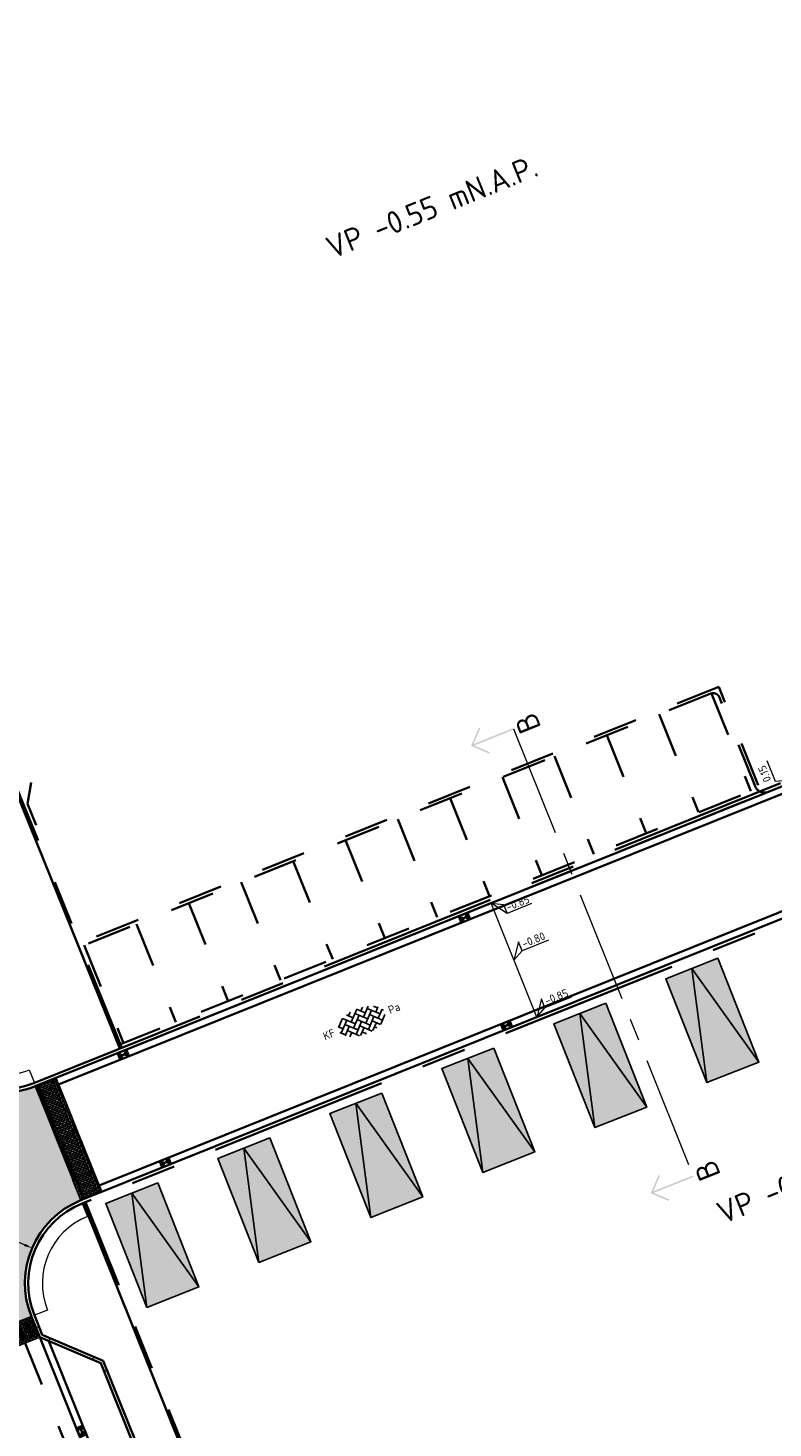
# Model space of a CAD drawing. Header units: metres. Extents: x 126075 to 126745, y 502461 to 502767.
# Tile 47 of 94: x 126519 to 126552, y 502572 to 502635. Entities that reach past the tile are written whole.
import ezdxf
from ezdxf.enums import TextEntityAlignment as Align

# ---------------------------------------------------------------- set-up
doc = ezdxf.new("R2010")
doc.units = ezdxf.units.M
doc.header["$PDSIZE"] = 1
for name, pattern in [('VH-OPSLUITBAND-SO', [10, 4, -2, 2, -2]), ('VH-OPSLUITBAND_VARIANT01-SO', [14, 8, -2, 2, -2]), ('VH-TROTTOIRBAND-SO', [15, 5, -2, 2, -2, 2, -2]), ('ZZ-CENTER-SO', [8, 5, -1, 1, -1]), ('ZZ-HIDDEN-SO', [4, 2, -2])]:
    doc.linetypes.add(name, pattern=pattern)
doc.layers.get('0').update_dxf_attribs({"linetype": 'CONTINUOUS'})
doc.layers.get('DEFPOINTS').update_dxf_attribs({"linetype": 'CONTINUOUS'})
for name, color, linetype, lineweight in [('N-WE-GR-GRAS-A-200', 62, 'CONTINUOUS', 18), ('N-WE-OG-WEG_PARKEERPLAATS-S', 7, 'CONTINUOUS', 25), ('N-WE-RI-HWA_KOLK-S-200', 154, 'CONTINUOUS', 25), ('N-WE-VH-DREMPEL_PREFAB_1000-S', 10, 'CONTINUOUS', 25), ('N-WE-VH-GOOT_BSS_ACHTERKANT-G', 170, 'CONTINUOUS', 35), ('N-WE-VH-GOOT_BSS_VOORKANT-G', 170, 'CONTINUOUS', 35), ('N-WE-VH-KANTOPSLUITING_OPSLUITBAND_100X200-G', 150, 'VH-OPSLUITBAND-SO', 35), ('N-WE-VH-KANTOPSLUITING_OPSLUITBAND_150X250-G', 150, 'VH-OPSLUITBAND_VARIANT01-SO', 35), ('N-WE-VH-KANTOPSLUITING_TROTTOIRBAND_130X150_250-G', 210, 'VH-TROTTOIRBAND-SO', 35), ('N-WE-VH-KANTOPSLUITING_TROTTOIRBAND_130X150_250_HOEKSTUK-S', 210, 'CONTINUOUS', 25), ('N-WE-VH-KANTOPSLUITING_VOORKANTBAND-G', 50, 'CONTINUOUS', 35), ('N-WE-VH-KANTVERHARDING_STREKLAAG-G', 60, 'CONTINUOUS', 18), ('N-WE-VH-MATERIAALGRENS-G', 7, 'ZZ-HIDDEN-SO', 35), ('N-WE-VH-OPENVERHARDING_BETONSTRAATSTEEN_KEIFORMAAT_KEPERVERBAND-S-200', 252, 'CONTINUOUS', 25), ('N01-WE-OG-WEG_PARKEERPLAATS_INDELING-G', 7, 'CONTINUOUS', 25), ('N01-WE-VH-MATERIAALGRENS-G', 7, 'ZZ-HIDDEN-SO', 35), ('X-XX-AL-AANPIJLING-G', 7, 'CONTINUOUS', 18), ('X-XX-AL-HOOGTELABEL-S-200', 7, 'CONTINUOUS', 18), ('X-XX-AL-M', 7, 'CONTINUOUS', 18), ('X-XX-AL-T50', 130, 'CONTINUOUS', 50), ('X-XX-AL-VERWIJZING-S-200', 7, 'CONTINUOUS', 18), ('X-XX-AL-VERWIJZING_DOORSNEDE-G', 7, 'ZZ-CENTER-SO', 18)]:
    doc.layers.add(name, color=color, linetype=linetype, lineweight=lineweight)
doc.layers.add('N-WE-OG-WEG_WEGVAK_WEGVAKONDERDEEL_PLATEAU-V', color=7, linetype='CONTINUOUS', lineweight=18, true_color=0xffff8f)
doc.styles.add('NLCS-ISO', font='NLCS-ISO.ttf')
doc.styles.add('NLCS-ISO-M200-T18', font='NLCS-ISO.ttf', dxfattribs={"height": 0.36})
doc.styles.add('NLCS-ISO-M200-T50', font='NLCS-ISO.ttf', dxfattribs={"height": 1})
doc.dimstyles.new('NLCS-M200-T18-PIJL_L2_H1', dxfattribs={"dimscale": 0.2, "dimtxt": 2.5, "dimasz": 1.8, "dimexe": 2, "dimexo": 2, "dimgap": 0.7, "dimtad": 1, "dimzin": 0, "dimdsep": 46, "dimtxsty": 'NLCS-ISO-M200-T18', "dimcen": 0, "dimdle": 2, "dimclrd": 256, "dimclre": 256, "dimclrt": 10, "dimadec": 1, "dimazin": 0, "dimtfac": 1, "dimtdec": 3, "dimtofl": 0, "dimtmove": 0, "dimatfit": 3, "dimfxl": 2, "dimfxlon": 1, "dimtfillclr": 256, "dimtolj": 1, "dimtzin": 0, "dimlwd": -1, "dimlwe": -1, "dimarcsym": 0})
pattern_1 = [(0, (0, 0), (0, 6.985), [5.08, -1.905]), (90, (0, 0), (-6.985, 4e-16), [5.08, -1.905])]

# ---------------------------------------------------------------- blocks, each defined once
blk = doc.blocks.new('SOG-WEG_PARKEERPLAATS_PRIVE')
h = blk.add_hatch(color=253)
h.dxf.hatch_style = 1
h.paths.add_polyline_path([(-1.25, -0.001), (1.25, 0), (1.25, 5), (-1.25, 4.999)])
at = {"flags": 128}
blk.add_lwpolyline([(-1.25, -0.001), (1.25, 0), (1.25, 5), (-1.25, 4.999)], close=True, dxfattribs=at)
blk.add_lwpolyline([(-1.25, 4.999), (0, 0), (1.25, 5)], dxfattribs=at)
blk = doc.blocks.new('SVH-TROTTOIRBAND HOEKSTUK_130 150X250_L400_H135INW_VB-MM')
at = {"linetype": 'Continuous', "lineweight": 0}
blk.add_lwpolyline([(400, 150), (400, 0), (0, 0), (-283, -283), (-389, -177), (-62, 150)], close=True, dxfattribs=at)
blk.add_lwpolyline([(400, 20), (-8, 20), (-297, -269)], dxfattribs=at)
blk = doc.blocks.new('SVH-TROTTOIRBAND HOEKSTUK_130 150X250_L450_H135UITW_VB-MM')
at = {"linetype": 'Continuous', "lineweight": 0}
blk.add_lwpolyline([(62, 150), (-212, 424), (-318, 318), (0, 0), (450, 0), (450, 150)], close=True, dxfattribs=at)
blk.add_lwpolyline([(-304, 332), (8, 20), (450, 20)], dxfattribs=at)
blk = doc.blocks.new('SVH-BSS_KEIFORMAAT_KEPER-SO')
for p, q in [((-5.3, 0.84), (-4.45, 0)), ((-5.2, 0.74), (-3.76, 2.18)), ((-5.2, -0.74), (-2.97, 1.48)), ((-4.61, 1.64), (-4.45, 1.48)), ((-4.61, -1.64), (-2.97, 0)), ((-3.71, 0.74), (-1.48, -1.48)), ((-3.7, 2.21), (-1.48, 0)), ((-2.62, 2.62), (-1.48, 1.48)), ((-2.23, 0.74), (0.01, 2.97)), ((-2.23, 2.23), (-1.61, 2.85)), ((-2.23, -0.74), (0, 1.48)), ((-2.23, -2.23), (0, 0)), ((-0.74, 2.23), (1.48, 0)), ((-0.74, 0.74), (1.48, -1.48)), ((-0.01, 2.97), (1.48, 1.48)), ((0.74, 2.23), (1.39, 2.88)), ((0.74, 0.74), (2.62, 2.62)), ((0.74, -0.74), (2.97, 1.48)), ((0.74, -2.23), (2.97, 0)), ((2.23, 2.23), (4.45, 0)), ((2.23, 0.74), (4.45, -1.48)), ((3.71, 0.74), (4.61, 1.64)), ((3.71, -0.74), (5.3, 0.84)), ((3.76, 2.18), (4.45, 1.48)), ((3.76, 2.18), (4.45, 1.48)), ((5.2, 0.74), (5.45, 0.49)), ((-5.45, -0.49), (-4.45, -1.48)), ((-3.71, -0.74), (-1.61, -2.85)), ((-3.7, -2.21), (-2.97, -1.48)), ((-1.39, -2.88), (0, -1.48)), ((-0.74, -0.74), (1.39, -2.88)), ((-0.74, -2.23), (0.01, -2.97)), ((-0.01, -2.97), (0, -2.97)), ((1.61, -2.85), (2.97, -1.48)), ((2.23, -0.74), (3.7, -2.21)), ((2.23, -2.23), (2.62, -2.62)), ((3.76, -2.18), (5.45, -0.49)), ((5.2, -0.74), (5.3, -0.84))]:
    blk.add_line(p, q)
at = {"style": 'NLCS-ISO'}
blk.add_attdef('FORMAAT', text='', height=1.8, dxfattribs=at).set_placement((-6.53, 0), align=Align.MIDDLE_RIGHT)
blk.add_attdef('KLEUR', text='', height=1.8, dxfattribs=at).set_placement((6.53, 0), align=Align.MIDDLE_LEFT)
at = {"style": 'NLCS-ISO', "flags": 1}
blk.add_attdef('FUNCTIE', text='', height=1.8, dxfattribs=at).set_placement((0, -3.98), align=Align.TOP_CENTER)
blk = doc.blocks.new('reservering 1')
at = {"layer": 'N01-WE-VH-MATERIAALGRENS-G'}
for p, q in [((30.908, 0.361), (30.922, 5.101)), ((30.758, 0.361), (30.771, 4.651))]:
    blk.add_line(p, q, dxfattribs=at)
for points in [[(30.922, 5.101), (0.104, 5.19)], [(0.269, 5.038), (0.256, 0.315)], [(30.472, 4.952), (0.307, 5.04)], [(2.789, 5.033), (2.776, 0.308)], [(5.309, 5.025), (5.296, 0.3)], [(7.829, 5.018), (7.816, 0.293)], [(10.349, 5.011), (10.336, 0.286)], [(12.869, 5.004), (12.856, 0.279)], [(15.389, 4.996), (15.376, 0.271)], [(17.909, 4.989), (17.895, 0.264)], [(20.429, 4.982), (20.415, 0.257)], [(22.949, 4.975), (22.935, 0.25)], [(25.469, 4.965), (25.455, 0.242)], [(27.989, 4.959), (27.975, 0.234)], [(30.509, 4.95), (30.495, 0.227)], [(0, 0), (31.192, -0.09)], [(0.001, 0.315), (30.779, 0.226)]]:
    blk.add_lwpolyline(points, dxfattribs=at)
for centre, radius, start, end in [((30.471, 4.652), 0.3, 359.8352, 89.8352), ((31.208, 0.36), 0.45, 179.8352, 269.8352)]:
    blk.add_arc(centre, radius, start, end, dxfattribs=at)
blk = doc.blocks.new('*D198')
at = {"layer": 'DEFPOINTS', "color": 0, "transparency": 16777216}
for p in [(126571.012, 502608.631), (126552.995, 502601.559), (126553.101, 502601.602)]:
    blk.add_point(p, dxfattribs=at)
at = {"layer": 'X-XX-AL-M', "transparency": 16777216}
for p, q in [((126552.202, 502601.415), (126551.829, 502602.343)), ((126552.861, 502601.893), (126552.727, 502602.227)), ((126553.023, 502601.49), (126552.202, 502601.415)), ((126552.995, 502601.559), (126552.624, 502601.41)), ((126553.422, 502601.569), (126552.68, 502601.271)), ((126553.051, 502601.42), (126552.995, 502601.559)), ((126553.185, 502601.086), (126553.319, 502600.752))]:
    blk.add_line(p, q, dxfattribs=at)
for points in [[(126552.805, 502601.871), (126552.917, 502601.916), (126552.995, 502601.559)], [(126553.129, 502601.064), (126553.241, 502601.108), (126553.051, 502601.42)]]:
    blk.add_solid(points, dxfattribs=at)
at = {"layer": 'X-XX-AL-M', "color": 10, "transparency": 16777216, "insert": (126551.718, 502601.76), "char_height": 0.36, "attachment_point": 5, "rotation": 111.87599, "style": 'NLCS-ISO-M200-T18'}
blk.add_mtext('\\A1;0.15', dxfattribs=at)
blk = doc.blocks.new('*D344')
at = {"layer": 'DEFPOINTS', "color": 0, "transparency": 16777216}
for p in [(126518.946, 502580.537), (126522.625, 502578.966)]:
    blk.add_point(p, dxfattribs=at)
at = {"layer": 'X-XX-AL-M', "transparency": 16777216}
blk.add_line((126516.768, 502581.467), (126518.615, 502580.679), dxfattribs=at)
blk.add_solid([(126518.639, 502580.734), (126518.592, 502580.624), (126518.946, 502580.537)], dxfattribs=at)
at = {"layer": 'X-XX-AL-M', "color": 10, "transparency": 16777216, "insert": (126517.652, 502581.438), "char_height": 0.36, "attachment_point": 5, "rotation": 336.87494, "style": 'NLCS-ISO-M200-T18'}
blk.add_mtext('\\A1;R=4.00', dxfattribs=at)
blk = doc.blocks.new('SRI-KOLK_STRAAT-SO')
h = blk.add_hatch(color=256)
h.dxf.hatch_style = 1
h.paths.add_polyline_path([(-1.125, 1.5), (-1.125, 0), (0, 0.75)])
h.paths.add_polyline_path([(1.125, 1.5), (0, 0.75), (1.125, 0)])
for p, q in [((-1.125, 0), (1.125, 1.5)), ((1.125, 0), (-1.125, 1.5))]:
    blk.add_line(p, q)
blk.add_lwpolyline([(-1.125, 0), (1.125, 0), (1.125, 1.5), (-1.125, 1.5)], close=True)
blk = doc.blocks.new('SAL-VERWIJZING_AANZICHT_BOVEN-SO')
h = blk.add_hatch(color=256)
h.dxf.hatch_style = 1
h.paths.add_polyline_path([(0, 10.25), (-3.12, 7.12), (-2.88, 6.88), (-0.18, 9.58), (-0.18, 0), (0.17, 0), (0.17, 9.58), (2.88, 6.88), (3.12, 7.12)])
at = {"lineweight": 50, "style": 'NLCS-ISO'}
blk.add_attdef('...', text='', height=5, dxfattribs=at).set_placement((-0.02, -0.9), align=Align.TOP_CENTER)
blk = doc.blocks.new('SZZ-HOOGTELABEL_02-SO')
h = blk.add_hatch()
h.set_pattern_fill('ANGLE', color=256)
h.set_pattern_definition(pattern_1)
h.paths.add_polyline_path([(2.46, 3.44), (0, 0), (2.46, 1.31)])
for p, q in [((2.46, 3.44), (0, 0)), ((2.46, 1.31), (2.46, 3.44)), ((0, 0), (2.46, 1.31)), ((8.84, 1.31), (2.46, 1.31))]:
    blk.add_line(p, q)
at = {"style": 'NLCS-ISO'}
blk.add_attdef('...', text='', height=1.8, dxfattribs=at).set_placement((5.77, 2.62), align=Align.MIDDLE)
blk = doc.blocks.new('SZZ-HOOGTELABEL_04-SO')
h = blk.add_hatch()
h.set_pattern_fill('ANGLE', color=256)
h.set_pattern_definition(pattern_1)
h.paths.add_polyline_path([(2.46, -1.31), (0, 0), (2.46, -3.44)])
for p, q in [((0, 0), (2.46, -1.31)), ((2.46, -3.44), (0, 0)), ((2.46, -1.31), (2.46, -3.44)), ((8.4, -3.44), (2.46, -3.44))]:
    blk.add_line(p, q)
at = {"style": 'NLCS-ISO'}
blk.add_attdef('...', text='', height=1.8, dxfattribs=at).set_placement((5.55, -2.2), align=Align.MIDDLE)
blk = doc.blocks.new('SVH-DREMPEL_PREFAB_1000X1000_STRAATSTEENMOTIEF')
h = blk.add_hatch(color=253)
h.dxf.hatch_style = 1
h.paths.add_polyline_path([(1, -0.167), (1, 0), (0, 0), (0, -0.167), (0.083, -0.167), (0.083, -0.333), (0.167, -0.333), (0.167, -0.167), (0.333, -0.167), (0.333, -0.833), (0.417, -0.833), (0.417, -0.167), (0.583, -0.167), (0.583, -0.333), (0.667, -0.333), (0.667, -0.167), (0.833, -0.167), (0.833, -0.833), (0.917, -0.833), (0.917, -0.167)])
at = {"color": 0}
blk.add_lwpolyline([(0, -1), (0, 0), (1, 0), (1, -1)], close=True, dxfattribs=at)
for points in [[(0.083, 0), (0.083, -0.083)], [(0.25, 0), (0.25, -0.083)], [(1, -0.083), (0, -0.083)], [(1, -0.167), (0, -0.167)], [(0.083, -0.25), (0, -0.25)], [(0.083, -0.417), (0, -0.417)], [(0.083, -0.583), (0, -0.583)], [(0.083, -0.167), (0.083, -0.917)], [(0.167, -0.333), (0.083, -0.333)], [(0.167, -0.5), (0.083, -0.5)], [(0.167, -0.083), (0.167, -0.833)], [(0.25, -0.25), (0.167, -0.25)], [(0.25, -0.417), (0.167, -0.417)], [(0.25, -0.583), (0.167, -0.583)], [(0.25, -0.167), (0.25, -0.917)], [(0.333, -0.333), (0.25, -0.333)], [(0.333, -0.5), (0.25, -0.5)], [(0.333, -0.083), (0.333, -0.833)], [(0.417, -0.25), (0.333, -0.25)], [(0.417, -0.417), (0.333, -0.417)], [(0.417, -0.583), (0.333, -0.583)], [(0.417, 0), (0.417, -0.083)], [(0.417, -0.167), (0.417, -0.917)], [(0.5, -0.333), (0.417, -0.333)], [(0.5, -0.5), (0.417, -0.5)], [(0.5, -0.083), (0.5, -0.833)], [(0.583, -0.25), (0.5, -0.25)], [(0.583, -0.417), (0.5, -0.417)], [(0.583, -0.583), (0.5, -0.583)], [(0.583, 0), (0.583, -0.083)], [(0.583, -0.167), (0.583, -0.917)], [(0.667, -0.333), (0.583, -0.333)], [(0.667, -0.5), (0.583, -0.5)], [(0.667, -0.083), (0.667, -0.833)], [(0.75, -0.25), (0.667, -0.25)], [(0.75, -0.417), (0.667, -0.417)], [(0.75, -0.583), (0.667, -0.583)], [(0.75, 0), (0.75, -0.083)], [(0.75, -0.167), (0.75, -0.917)], [(0.833, -0.333), (0.75, -0.333)], [(0.833, -0.5), (0.75, -0.5)], [(0.833, -0.083), (0.833, -0.833)], [(0.917, -0.25), (0.833, -0.25)], [(0.917, -0.417), (0.833, -0.417)], [(0.917, -0.583), (0.833, -0.583)], [(0.917, 0), (0.917, -0.083)], [(0.917, -0.167), (0.917, -0.917)], [(1, -0.333), (0.917, -0.333)], [(1, -0.5), (0.917, -0.5)], [(0.083, -0.75), (0, -0.75)], [(1, -0.833), (0, -0.833)], [(1, -0.917), (0, -0.917)], [(0.167, -0.667), (0.083, -0.667)], [(0.25, -0.75), (0.167, -0.75)], [(0.167, -0.917), (0.167, -1)], [(0.333, -0.667), (0.25, -0.667)], [(0.417, -0.75), (0.333, -0.75)], [(0.333, -0.917), (0.333, -1)], [(0.5, -0.667), (0.417, -0.667)], [(0.583, -0.75), (0.5, -0.75)], [(0.5, -0.917), (0.5, -1)], [(0.667, -0.667), (0.583, -0.667)], [(0.75, -0.75), (0.667, -0.75)], [(0.667, -0.917), (0.667, -1)], [(0.833, -0.667), (0.75, -0.667)], [(0.917, -0.75), (0.833, -0.75)], [(0.833, -0.917), (0.833, -1)], [(1, -0.667), (0.917, -0.667)]]:
    blk.add_lwpolyline(points, dxfattribs=at)
blk = doc.blocks.new('SVH-DREMPEL_PREFAB_1000X500_STRAATSTEENMOTIEF')
h = blk.add_hatch(color=253)
h.dxf.hatch_style = 1
h.paths.add_polyline_path([(0.5, -0.167), (0.5, 0), (0, 0), (0, -0.167), (0.083, -0.167), (0.083, -0.333), (0.167, -0.333), (0.167, -0.167), (0.333, -0.167), (0.333, -0.833), (0.417, -0.833), (0.417, -0.167)])
blk.add_lwpolyline([(0, -1), (0, 0), (0.5, 0), (0.5, -1)], close=True)
for points in [[(0, -0.083), (0.5, -0.083)], [(0, -0.167), (0.5, -0.167)], [(0, -0.25), (0.083, -0.25)], [(0, -0.417), (0.083, -0.417)], [(0, -0.583), (0.083, -0.583)], [(0.083, -0.083), (0.083, -0.833)], [(0.083, -0.333), (0.167, -0.333)], [(0.083, -0.5), (0.167, -0.5)], [(0.167, 0), (0.167, -0.083)], [(0.167, -0.167), (0.167, -0.833)], [(0.167, -0.25), (0.25, -0.25)], [(0.167, -0.417), (0.25, -0.417)], [(0.167, -0.583), (0.25, -0.583)], [(0.25, -0.083), (0.25, -0.833)], [(0.25, -0.333), (0.333, -0.333)], [(0.25, -0.5), (0.333, -0.5)], [(0.333, 0), (0.333, -0.083)], [(0.333, -0.167), (0.333, -0.833)], [(0.333, -0.25), (0.417, -0.25)], [(0.333, -0.417), (0.417, -0.417)], [(0.333, -0.583), (0.417, -0.583)], [(0.417, -0.083), (0.417, -0.833)], [(0.417, -0.333), (0.5, -0.333)], [(0.417, -0.5), (0.5, -0.5)], [(0, -0.75), (0.083, -0.75)], [(0, -0.833), (0.5, -0.833)], [(0, -0.917), (0.5, -0.917)], [(0.083, -0.667), (0.167, -0.667)], [(0.083, -0.917), (0.083, -1)], [(0.167, -0.75), (0.25, -0.75)], [(0.167, -0.833), (0.167, -0.917)], [(0.25, -0.667), (0.333, -0.667)], [(0.25, -0.917), (0.25, -1)], [(0.333, -0.75), (0.417, -0.75)], [(0.333, -0.833), (0.333, -0.917)], [(0.417, -0.667), (0.5, -0.667)], [(0.417, -0.917), (0.417, -1)]]:
    blk.add_lwpolyline(points)

msp = doc.modelspace()

# ---------------------------------------------------------------- hatches: boundary and pattern name
at = {"layer": 'N-WE-GR-GRAS-A-200', "transparency": 33554559}
h = msp.add_hatch(dxfattribs=at)
h.set_pattern_fill('AGR-GRAS_02-SO', color=256, scale=0.2, pattern_type=2)
h.set_pattern_definition([(21.5801, (126551.914, 502551.3593), (1.124204, 2.595413), [0.5, -1.5]), (21.5801, (126552.4955, 502552.8798), (1.124204, 2.595413), [0.5, -1.5]), (111.5801, (126551.8425, 502552.0838), (-2.595413, 1.124204), [0.5, -1.5]), (111.5801, (126552.329, 502553.029), (-2.595413, 1.124204), [0.5, -1.5]), (66.5801, (126551.771, 502552.8083), (-0.735605, 1.859808), [0.5, -2.328427]), (156.5801, (126552.9369, 502551.7639), (-1.859808, -0.735605), [0.5, -2.328427]), (48.1452, (126552.1583, 502552.1012), (1.859808, 0.7356045), [0.5, -3.972136]), (48.1452, (126552.6274, 502553.3621), (1.859808, 0.7356045), [0.5, -3.972136]), (85.0151, (126553.2159, 502551.87425), (-0.7356045, 1.859808), [0.5, -3.972136]), (85.0151, (126552.0479, 502552.3801), (-0.7356045, 1.859808), [0.5, -3.972136]), (85.0151, (126552.8828, 502552.17265), (-0.7356045, 1.859808), [0.5, -3.972136]), (138.1452, (126551.5094, 502552.3822), (-0.7356045, 1.859808), [0.5, -3.972136]), (175.0151, (126552.1756, 502551.7854), (-1.859808, -0.7356045), [0.5, -3.972136])])
edge = h.paths.add_edge_path()
edge.add_line((126531.185, 502530.4), (126527.141, 502540.473))
edge.add_line((126527.141, 502540.473), (126526.445, 502540.193))
edge.add_line((126526.445, 502540.193), (126521.304, 502553))
edge.add_line((126521.304, 502553), (126522, 502553.279))
edge.add_line((126522, 502553.279), (126521.638, 502554.179))
edge.add_arc((126521.314, 502554.049), 0.35, 21.87389, 111.87389)
edge.add_line((126521.183, 502554.374), (126516.831, 502552.627))
edge.add_line((126516.831, 502552.627), (126509.013, 502572.101))
edge.add_line((126509.013, 502572.101), (126513.365, 502573.848))
edge.add_arc((126513.235, 502574.173), 0.35, 291.87389, 381.87389)
edge.add_line((126513.559, 502574.303), (126507.822, 502588.595))
edge.add_arc((126507.497, 502588.464), 0.35, 21.87389, 111.87389)
edge.add_line((126507.367, 502588.789), (126503.014, 502587.042))
edge.add_line((126503.014, 502587.042), (126498.013, 502599.5))
edge.add_line((126498.013, 502599.5), (126502.365, 502601.247))
edge.add_arc((126502.235, 502601.572), 0.35, 291.87389, 381.87389)
edge.add_line((126502.559, 502601.703), (126499.372, 502609.642))
edge.add_arc((126499.047, 502609.511), 0.35, 21.87389, 111.87389)
edge.add_line((126498.917, 502609.836), (126494.565, 502608.089))
edge.add_line((126494.565, 502608.089), (126486.746, 502627.563))
edge.add_line((126486.746, 502627.563), (126490.495, 502629.068))
edge.add_line((126490.495, 502629.068), (126488.121, 502634.982))
edge.add_arc((126487.212, 502632.281), 2.85, 71.39839, 111.87389)
edge.add_line((126486.15, 502634.926), (126472.667, 502629.513))
edge.add_line((126472.667, 502629.513), (126510.311, 502535.003))
edge.add_line((126510.311, 502535.003), (126514.126, 502524.9))
edge.add_arc((126515.654, 502527.365), 2.9, 238.20947, 291.61461)
edge.add_line((126516.722, 502524.669), (126531.185, 502530.4))
at = {"layer": 'N-WE-OG-WEG_WEGVAK_WEGVAKONDERDEEL_PLATEAU-V', "transparency": 33554687}
h = msp.add_hatch(color=256, dxfattribs=at)
h.dxf.hatch_style = 1
h.paths.add_polyline_path([(126520.389, 502584.534), (126520.017, 502585.462), (126519.644, 502586.39), (126519.271, 502587.318), (126519.085, 502587.782, -0.414188), (126513.883, 502590.004), (126513.806, 502589.973), (126512.955, 502589.632), (126512.027, 502589.259), (126511.099, 502588.886), (126510.171, 502588.514), (126509.243, 502588.141), (126508.315, 502587.769), (126511.91, 502578.814), (126513.345, 502575.241), (126514.273, 502575.613), (126515.201, 502575.986), (126516.129, 502576.358), (126517.057, 502576.731), (126517.985, 502577.104), (126518.913, 502577.476, -0.4142), (126521.134, 502582.678), (126520.762, 502583.606)])

# ---------------------------------------------------------------- linework, layer by layer
at = {"layer": 'N-WE-VH-GOOT_BSS_ACHTERKANT-G'}
msp.add_lwpolyline([(126519.695, 502576.373), (126527.714, 502556.398)], dxfattribs=at)
at = {"layer": 'N-WE-VH-GOOT_BSS_VOORKANT-G', "flags": 128}
for points in [[(126520.13, 502587.863), (126571.448, 502608.467)], [(126573.239, 502603.938), (126521.945, 502583.343)]]:
    msp.add_lwpolyline(points, dxfattribs=at)
at = {"layer": 'N-WE-VH-GOOT_BSS_VOORKANT-G'}
msp.add_lwpolyline([(126519.285, 502576.548), (126527.539, 502555.988)], dxfattribs=at)
at = {"layer": 'N-WE-VH-KANTOPSLUITING_OPSLUITBAND_100X200-G', "flags": 128}
for points in [[(126522.959, 502589.499), (126506.586, 502630.024)], [(126521.33, 502582.595), (126540.761, 502534.194), (126592.769, 502554.8), (126573.458, 502603.525)]]:
    msp.add_lwpolyline(points, dxfattribs=at)
at = {"layer": 'N-WE-VH-KANTOPSLUITING_OPSLUITBAND_150X250-G'}
msp.add_lwpolyline([(126514.022, 502590.06, 0.414224), (126519.03, 502587.922), (126519.03, 502587.922), (126571.414, 502608.955), (126573.551, 502603.563), (126521.19, 502582.539, 0.414203), (126519.052, 502577.532)], format="xyb", dxfattribs=at)
at = {"layer": 'N-WE-VH-KANTOPSLUITING_TROTTOIRBAND_130X150_250-G'}
msp.add_lwpolyline([(126519.052, 502577.532), (126519.401, 502576.662), (126522.133, 502575.495), (126528.868, 502558.718), (126527.702, 502555.986), (126527.846, 502555.626)], dxfattribs=at)
at = {"layer": 'N-WE-VH-KANTOPSLUITING_VOORKANTBAND-G'}
msp.add_lwpolyline([(126522.866, 502589.462), (126506.437, 502630.126)], dxfattribs=at)
msp.add_lwpolyline([(126513.498, 502590.962), (126513.883, 502590.004, 0.414224), (126519.086, 502587.782), (126571.33, 502608.759), (126573.357, 502603.646), (126521.134, 502582.678, 0.414203), (126518.913, 502577.476), (126519.285, 502576.548), (126522.016, 502575.382), (126528.706, 502558.719), (126527.539, 502555.988), (126528.322, 502554.039), (126531.053, 502552.873), (126537.742, 502536.211), (126536.576, 502533.479), (126536.947, 502532.555)], format="xyb", dxfattribs=at)
at = {"layer": 'N-WE-VH-KANTOPSLUITING_VOORKANTBAND-G', "flags": 128}
msp.add_lwpolyline([(126521.237, 502582.558), (126540.706, 502534.064), (126592.899, 502554.744), (126573.551, 502603.563)], dxfattribs=at)
at = {"layer": 'N-WE-VH-KANTVERHARDING_STREKLAAG-G', "flags": 128}
for points in [[(126514.607, 502590.295, 0.415929), (126518.812, 502588.513), (126519.05, 502587.93, -0.415929), (126514.022, 502590.06)], [(126521.425, 502581.954, 0.414203), (126519.637, 502577.767), (126519.052, 502577.532, -0.414203), (126521.19, 502582.539)]]:
    msp.add_lwpolyline(points, format="xyb", close=True, dxfattribs=at)
at = {"layer": 'N-WE-VH-MATERIAALGRENS-G', "flags": 128}
for points in [[(126519.124, 502599.464), (126518.737, 502600.422), (126518.987, 502601.788), (126517.889, 502602.52), (126517.502, 502603.478)], [(126518.636, 502576.287), (126536.001, 502533.032)]]:
    msp.add_lwpolyline(points, dxfattribs=at)
at = {"layer": 'X-XX-AL-AANPIJLING-G', "flags": 128}
for points in [[(126507.18, 502628.286), (126522.871, 502589.464)], [(126541.532, 502590.868), (126539.482, 502595.972)], [(126523.99, 502575.699), (126521.237, 502582.558)]]:
    msp.add_lwpolyline(points, dxfattribs=at)
at = {"layer": 'X-XX-AL-VERWIJZING_DOORSNEDE-G', "flags": 128}
msp.add_lwpolyline([(126540.49, 502603.773), (126548.526, 502583.756)], dxfattribs=at)

# ---------------------------------------------------------------- block references
at = {"layer": 'N-WE-OG-WEG_PARKEERPLAATS-S', "rotation": 201.5761340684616}
for p in [(126548.462, 502593.051), (126543.45, 502591.039), (126538.439, 502589.027), (126533.428, 502587.016), (126528.417, 502585.004), (126523.406, 502582.992)]:
    msp.add_blockref('SOG-WEG_PARKEERPLAATS_PRIVE', p, dxfattribs=at)
at = {"layer": 'N-WE-RI-HWA_KOLK-S-200', "xscale": 0.2, "yscale": 0.2, "zscale": 0.2}
for p, rotation in [((126538.348, 502595.177), 21.87598659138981), ((126540.114, 502590.638), 201.8759865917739), ((126523.082, 502589.048), 21.87598659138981), ((126524.848, 502584.509), 201.8759865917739), ((126521.306, 502572.401), 111.8738873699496)]:
    msp.add_blockref('SRI-KOLK_STRAAT-SO', p, dxfattribs=dict(at, rotation=rotation))
at = {"layer": 'N-WE-VH-DREMPEL_PREFAB_1000-S'}
for name, p, rotation in [('SVH-DREMPEL_PREFAB_1000X500_STRAATSTEENMOTIEF', (126519.271, 502587.318), 111.8759865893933), ('SVH-DREMPEL_PREFAB_1000X1000_STRAATSTEENMOTIEF', (126519.644, 502586.39), 111.8759865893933), ('SVH-DREMPEL_PREFAB_1000X1000_STRAATSTEENMOTIEF', (126520.017, 502585.462), 111.8759865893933), ('SVH-DREMPEL_PREFAB_1000X1000_STRAATSTEENMOTIEF', (126520.389, 502584.534), 111.8759865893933), ('SVH-DREMPEL_PREFAB_1000X1000_STRAATSTEENMOTIEF', (126520.762, 502583.606), 111.8759865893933), ('SVH-DREMPEL_PREFAB_1000X1000_STRAATSTEENMOTIEF', (126521.134, 502582.678), 111.8759865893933), ('SVH-DREMPEL_PREFAB_1000X1000_STRAATSTEENMOTIEF', (126517.985, 502577.104), 21.87388736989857)]:
    msp.add_blockref(name, p, dxfattribs=dict(at, rotation=rotation))
at = {"layer": 'N-WE-VH-KANTOPSLUITING_TROTTOIRBAND_130X150_250_HOEKSTUK-S', "xscale": 0.001, "yscale": 0.001, "zscale": 0.001}
for name, p, rotation in [('SVH-TROTTOIRBAND HOEKSTUK_130 150X250_L450_H135UITW_VB-MM', (126519.285, 502576.548), 336.8738873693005), ('SVH-TROTTOIRBAND HOEKSTUK_130 150X250_L400_H135INW_VB-MM', (126522.016, 502575.382), 291.8738873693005)]:
    msp.add_blockref(name, p, dxfattribs=dict(at, rotation=rotation))
at = {"layer": 'N-WE-VH-OPENVERHARDING_BETONSTRAATSTEEN_KEIFORMAAT_KEPERVERBAND-S-200', "xscale": 0.2, "yscale": 0.2, "zscale": 0.2, "rotation": 21.87598658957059}
msp.add_blockref('SVH-BSS_KEIFORMAAT_KEPER-SO', (126533.688, 502590.682), dxfattribs=at).add_auto_attribs({'FORMAAT': 'KF', 'KLEUR': 'Pa'})
at = {"layer": 'N01-WE-OG-WEG_PARKEERPLAATS_INDELING-G', "rotation": 22.04078480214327}
msp.add_blockref('reservering 1', (126522.922, 502589.323), dxfattribs=at)
at = {"layer": 'X-XX-AL-HOOGTELABEL-S-200', "xscale": 0.2, "yscale": 0.2, "zscale": 0.2}
for name, p, rotation, values in [('SZZ-HOOGTELABEL_04-SO', (126539.482, 502595.972), 21.87388736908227, {'...': '-0.85'}), ('SZZ-HOOGTELABEL_02-SO', (126540.507, 502593.42), 21.77472912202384, {'...': '-0.80'}), ('SZZ-HOOGTELABEL_02-SO', (126541.532, 502590.868), 21.87388736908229, {'...': '-0.85'})]:
    msp.add_blockref(name, p, dxfattribs=dict(at, rotation=rotation)).add_auto_attribs(values)
at = {"layer": 'X-XX-AL-VERWIJZING-S-200', "xscale": 0.2, "yscale": 0.2, "zscale": 0.2, "rotation": 111.8738873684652}
for p in [(126540.49, 502603.773), (126548.526, 502583.756)]:
    msp.add_blockref('SAL-VERWIJZING_AANZICHT_BOVEN-SO', p, dxfattribs=at).add_auto_attribs({'...': 'B'})

# ---------------------------------------------------------------- texts
at = {"layer": 'X-XX-AL-T50', "char_height": 1, "attachment_point": 1, "rotation": 22.04078, "style": 'NLCS-ISO-M200-T50'}
for s, insert in [('VP -0.55 mN.A.P.', (126531.99, 502625.707)), ('VP -0.75 mN.A.P.', (126549.474, 502582.52))]:
    msp.add_mtext_dynamic_manual_height_columns(s, width=11.8848, gutter_width=5, heights=[0], dxfattribs=dict(at, insert=insert))

# ---------------------------------------------------------------- dimensions: what is measured, and where the dimension line sits
at = {"layer": 'X-XX-AL-M'}
dim = msp.add_linear_dim(base=(126552.995, 502601.559), p1=(126571.012, 502608.631), p2=(126553.101, 502601.602), angle=291.87599, dimstyle='NLCS-M200-T18-PIJL_L2_H1', override={"dimtmove": 1}, dxfattribs=at)
dim.commit()
dim.dimension.update_dxf_attribs({"geometry": '*D198', "text_midpoint": (126551.853, 502601.426)})
dim = msp.add_radius_dim(center=(126522.625, 502578.966), mpoint=(126518.946, 502580.537), dimstyle='NLCS-M200-T18-PIJL_L2_H1', override={"dimpost": 'R=<>'}, dxfattribs=at)
dim.commit()
dim.dimension.update_dxf_attribs({"geometry": '*D344', "text_midpoint": (126517.652, 502581.438)})

doc.saveas('drawing.dxf')
